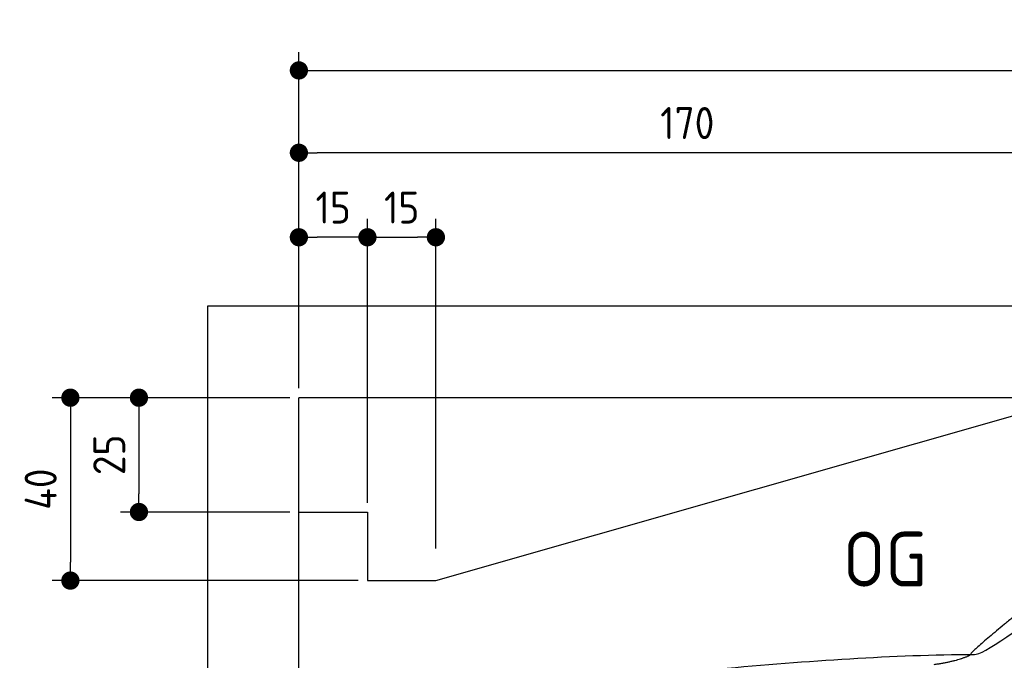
# Model space of a CAD drawing. Header units: millimetres. Extents: x -411 to 6777, y 0 to 6577.
# Tile 3 of 6: x -411 to 1744, y 5176 to 6577. Entities that reach past the tile are written whole.
import ezdxf

# ---------------------------------------------------------------- set-up
doc = ezdxf.new("R2010")
doc.units = ezdxf.units.MM
doc.layers.add('4', color=3, linetype='Continuous')
for name, color, linetype, lineweight in [('car', 10, 'Continuous', 25), ('Freiraum', 7, 'Continuous', 25), ('Gebäude', 7, 'Continuous', 25)]:
    doc.layers.add(name, color=color, linetype=linetype, lineweight=lineweight)
doc.styles.get("Standard").update_dxf_attribs({"font": 'ISOCP.SHX'})
doc.dimstyles.new('GEN-ISO', dxfattribs={"dimscale": 20, "dimtxt": 3.5, "dimasz": 2, "dimexe": 2, "dimexo": 1, "dimgap": 1.5, "dimtad": 1, "dimdec": 1, "dimlfac": 0.1, "dimdsep": 46, "dimtxsty": 'STANDARD', "dimblk": 'PUNKT', "dimcen": 2, "dimclrd": 256, "dimclre": 256, "dimclrt": 2, "dimadec": 0, "dimazin": 0, "dimtp": 0.1, "dimtm": 0.1, "dimtfac": 0.71, "dimtdec": 1, "dimtmove": 2, "dimatfit": 3, "dimldrblk": 'PUNKT', "dimfxl": 2, "dimtolj": 1, "dimarcsym": 0})

# ---------------------------------------------------------------- blocks, each defined once
blk = doc.blocks.new('PUNKT')
at = {"layer": '4', "color": 0, "linetype": 'ByBlock'}
blk.add_line((-0.5, 0), (-1, 0), dxfattribs=at)
at = {"layer": '4', "color": 0, "linetype": 'ByBlock', "const_width": 0.5}
blk.add_lwpolyline([(-0.25, 0, 1), (0.25, 0, 1)], format="xyb", close=True, dxfattribs=at)
blk = doc.blocks.new('*D210')
at = {"layer": '4', "lineweight": -2, "transparency": 16777216}
for p, q in [((200, 5770.9), (200, 6505.8)), ((5700, 5970.9), (5700, 6505.8)), ((240, 6465.8), (5660, 6465.8))]:
    blk.add_line(p, q, dxfattribs=at)
at = {"layer": 'Defpoints', "color": 0, "transparency": 16777216}
for p in [(5700, 6465.8), (5700, 5950.9), (200, 5750.9)]:
    blk.add_point(p, dxfattribs=at)
at = {"layer": '4', "lineweight": -2, "transparency": 16777216, "xscale": 40, "yscale": 40, "zscale": 40, "rotation": 180}
blk.add_blockref('PUNKT', (200, 6465.8), dxfattribs=at)
at = {"layer": '4', "lineweight": -2, "transparency": 16777216, "xscale": 40, "yscale": 40, "zscale": 40}
blk.add_blockref('PUNKT', (5700, 6465.8), dxfattribs=at)
at = {"layer": '4', "color": 2, "transparency": 16777216, "insert": (2950, 6530.8), "char_height": 70, "attachment_point": 5}
blk.add_mtext('550', dxfattribs=at)
blk = doc.blocks.new('Car')
at = {"layer": 'car'}
for points, degree in [([(1630.5, 5203.7), (1666.2, 5200.2), (1966.1, 5451.8), (2143.6, 5562.4)], 3), ([(1926.5, 5457.4), (1845.9, 5396.2), (1744.3, 5311.8), (1616, 5205.4), (1621.9, 5203.5)], 4), ([(1071.6, 5166.9), (1267.7, 5186.7), (1452.8, 5201.4), (1630.5, 5203.7)], 3), ([(1542.8, 5181), (1595.9, 5189.3), (1621.6, 5202.5)], 2)]:
    blk.add_open_spline(points, degree=degree, dxfattribs=at)
blk = doc.blocks.new('_Dot')
at = {"color": 0, "linetype": 'ByBlock', "lineweight": -2}
blk.add_line((-0.5, 0), (-1, 0), dxfattribs=at)
at = {"color": 0, "linetype": 'ByBlock', "const_width": 0.5}
blk.add_lwpolyline([(-0.25, 0, 1), (0.25, 0, 1)], format="xyb", close=True, dxfattribs=at)
blk = doc.blocks.new('*D216')
at = {"layer": '4', "lineweight": -2, "transparency": 16777216}
for p, q in [((200, 5770.9), (200, 6325.7)), ((1899.7, 5820), (1899.7, 6325.7)), ((1859.7, 6285.7), (240, 6285.7))]:
    blk.add_line(p, q, dxfattribs=at)
at = {"layer": 'Defpoints', "color": 0, "transparency": 16777216}
for p in [(200, 6285.7), (1899.7, 5800), (200, 5750.9)]:
    blk.add_point(p, dxfattribs=at)
at = {"layer": '4', "lineweight": -2, "transparency": 16777216, "xscale": 40, "yscale": 40, "zscale": 40, "rotation": 180}
blk.add_blockref('_Dot', (200, 6285.7), dxfattribs=at)
at = {"layer": '4', "lineweight": -2, "transparency": 16777216, "xscale": 40, "yscale": 40, "zscale": 40}
blk.add_blockref('_Dot', (1899.7, 6285.7), dxfattribs=at)
at = {"layer": '4', "color": 2, "transparency": 16777216, "insert": (1049.8, 6350.7), "char_height": 70, "attachment_point": 5}
blk.add_mtext('170', dxfattribs=at)
blk = doc.blocks.new('*D217')
at = {"layer": '4', "lineweight": -2, "transparency": 16777216}
for p, q in [((200, 5770.9), (200, 6140.9)), ((350, 5520.9), (350, 6140.9)), ((310, 6100.9), (240, 6100.9))]:
    blk.add_line(p, q, dxfattribs=at)
at = {"layer": 'Defpoints', "color": 0, "transparency": 16777216}
for p in [(200, 6100.9), (200, 5750.9), (350, 5500.9)]:
    blk.add_point(p, dxfattribs=at)
at = {"layer": '4', "lineweight": -2, "transparency": 16777216, "xscale": 40, "yscale": 40, "zscale": 40, "rotation": 180}
blk.add_blockref('_Dot', (200, 6100.9), dxfattribs=at)
at = {"layer": '4', "lineweight": -2, "transparency": 16777216, "xscale": 40, "yscale": 40, "zscale": 40}
blk.add_blockref('_Dot', (350, 6100.9), dxfattribs=at)
at = {"layer": '4', "color": 2, "transparency": 16777216, "insert": (275, 6165.9), "char_height": 70, "attachment_point": 5}
blk.add_mtext('15', dxfattribs=at)
blk = doc.blocks.new('*D218')
at = {"layer": '4', "lineweight": -2, "transparency": 16777216}
for p, q in [((180, 5750), (-340, 5750)), ((-300, 5710), (-300, 5390)), ((330, 5350), (-340, 5350))]:
    blk.add_line(p, q, dxfattribs=at)
at = {"layer": 'Defpoints', "color": 0, "transparency": 16777216}
for p in [(200, 5750), (-300, 5350), (350, 5350)]:
    blk.add_point(p, dxfattribs=at)
at = {"layer": '4', "lineweight": -2, "transparency": 16777216, "xscale": 40, "yscale": 40, "zscale": 40}
for p, rotation in [((-300, 5750), 90), ((-300, 5350), 270)]:
    blk.add_blockref('_Dot', p, dxfattribs=dict(at, rotation=rotation))
at = {"layer": '4', "color": 2, "transparency": 16777216, "insert": (-365, 5550), "char_height": 70, "attachment_point": 5, "rotation": 90}
blk.add_mtext('40', dxfattribs=at)
blk = doc.blocks.new('*D219')
at = {"layer": '4', "lineweight": -2, "transparency": 16777216}
for p, q in [((180, 5750), (-190, 5750)), ((-150, 5710), (-150, 5540)), ((180, 5500), (-190, 5500))]:
    blk.add_line(p, q, dxfattribs=at)
at = {"layer": 'Defpoints', "color": 0, "transparency": 16777216}
for p in [(200, 5750), (-150, 5500), (200, 5500)]:
    blk.add_point(p, dxfattribs=at)
at = {"layer": '4', "lineweight": -2, "transparency": 16777216, "xscale": 40, "yscale": 40, "zscale": 40}
for p, rotation in [((-150, 5750), 90), ((-150, 5500), 270)]:
    blk.add_blockref('_Dot', p, dxfattribs=dict(at, rotation=rotation))
at = {"layer": '4', "color": 2, "transparency": 16777216, "insert": (-215, 5625), "char_height": 70, "attachment_point": 5, "rotation": 90}
blk.add_mtext('25', dxfattribs=at)
blk = doc.blocks.new('*D220')
at = {"layer": '4', "lineweight": -2, "transparency": 16777216}
for p, q in [((350, 5520), (350, 6140.9)), ((499.8, 5420), (499.8, 6140.9)), ((390, 6100.9), (459.8, 6100.9))]:
    blk.add_line(p, q, dxfattribs=at)
at = {"layer": 'Defpoints', "color": 0, "transparency": 16777216}
for p in [(499.8, 6100.9), (350, 5500), (499.8, 5400)]:
    blk.add_point(p, dxfattribs=at)
at = {"layer": '4', "lineweight": -2, "transparency": 16777216, "xscale": 40, "yscale": 40, "zscale": 40, "rotation": 180}
blk.add_blockref('_Dot', (350, 6100.9), dxfattribs=at)
at = {"layer": '4', "lineweight": -2, "transparency": 16777216, "xscale": 40, "yscale": 40, "zscale": 40}
blk.add_blockref('_Dot', (499.8, 6100.9), dxfattribs=at)
at = {"layer": '4', "color": 2, "transparency": 16777216, "insert": (424.9, 6165.9), "char_height": 70, "attachment_point": 5}
blk.add_mtext('15', dxfattribs=at)
blk = doc.blocks.new('Gebäude_360_GT195')
at = {"layer": 'Freiraum'}
blk.add_lwpolyline([(200, 5500), (350, 5500), (350, 5350), (499.8, 5350), (1900, 5750)], dxfattribs=at)
at = {"layer": 'Gebäude'}
for p, q in [((5900, 5950), (0, 5950)), ((0, 5950), (0, 0)), ((5700, 5750), (200, 5750)), ((200, 200), (200, 5750))]:
    blk.add_line(p, q, dxfattribs=at)

msp = doc.modelspace()

# ---------------------------------------------------------------- block references
at = {"layer": 'car', "rotation": 359.4752422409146}
msp.add_blockref('Car', (0, 0), dxfattribs=at)
at = {"layer": 'Gebäude'}
msp.add_blockref('Gebäude_360_GT195', (0, 0), dxfattribs=at)

# ---------------------------------------------------------------- texts
msp.add_text('OG', height=120).set_placement((1390.46, 5337))

# ---------------------------------------------------------------- dimensions: what is measured, and where the dimension line sits
at = {"layer": '4'}
for base, p1, p2, override, picture, middle in [((5700, 6465.8), (200, 5750.88), (5700, 5950.88), {"dimtdec": 3, "dimtolj": 0}, '*D210', (2950, 6530.8)), ((200, 6285.7), (1899.68, 5800), (200, 5750.88), {"dimblk1": 'Dot', "dimblk2": 'Dot', "dimsah": 1, "dimtdec": 3, "dimtolj": 0}, '*D216', (1049.84, 6350.7)), ((200, 6100.88), (350, 5500.88), (200, 5750.88), {"dimblk1": 'Dot', "dimblk2": 'Dot', "dimsah": 1, "dimtdec": 3, "dimtolj": 0}, '*D217', (275, 6165.88)), ((499.76, 6100.88), (350, 5500), (499.76, 5400), {"dimblk1": 'Dot', "dimblk2": 'Dot', "dimsah": 1, "dimtdec": 3, "dimtolj": 0}, '*D220', (424.88, 6165.88))]:
    dim = msp.add_linear_dim(base=base, p1=p1, p2=p2, dimstyle='GEN-ISO', override=override, dxfattribs=at)
    dim.commit()
    dim.dimension.update_dxf_attribs({"geometry": picture, "text_midpoint": middle})
for base, p2, picture, middle in [((-300, 5350), (350, 5350), '*D218', (-365, 5550)), ((-150, 5500), (200, 5500), '*D219', (-215.01, 5625))]:
    dim = msp.add_linear_dim(base=base, p1=(200, 5750), p2=p2, angle=90, dimstyle='GEN-ISO', override={"dimblk1": 'Dot', "dimblk2": 'Dot', "dimsah": 1, "dimtdec": 3, "dimtolj": 0}, dxfattribs=at)
    dim.commit()
    dim.dimension.update_dxf_attribs({"geometry": picture, "text_midpoint": middle})

doc.saveas('drawing.dxf')
